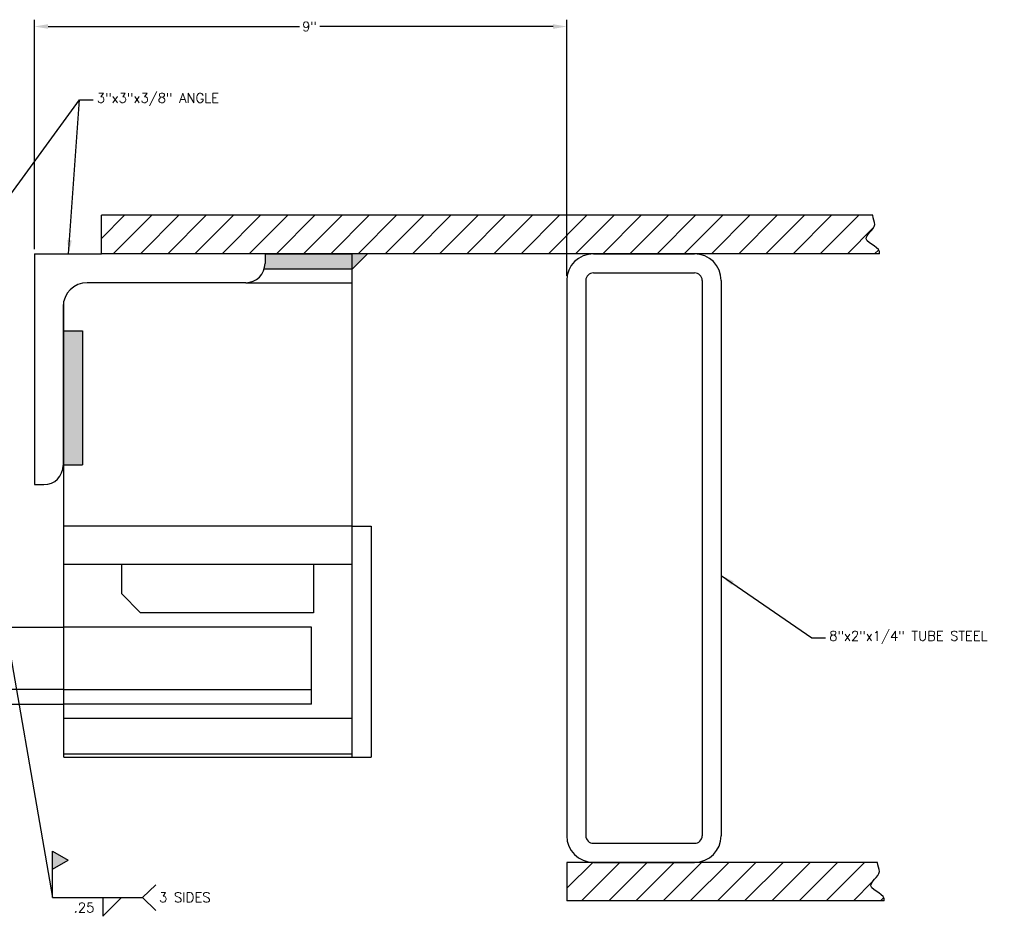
# Model space of a CAD drawing. Header units: inches. Extents: x 41.1 to 73.1, y -0.6 to 26.5.
# Tile 3 of 3: x 60.1 to 73.1, y 14.7 to 26.5. Entities that reach past the tile are written whole.
import ezdxf

# ---------------------------------------------------------------- set-up
doc = ezdxf.new("R2010")
doc.units = ezdxf.units.IN
doc.header["$LTSCALE"] = 1000
doc.header["$MEASUREMENT"] = 0
doc.linetypes.add('HIDDEN', pattern=[0.375, 0.25, -0.125])
for name, color, linetype in [('1LKBOLTLK', 5, 'Continuous'), ('BOLT_RETAINER', 5, 'Continuous'), ('COM-DIMS', 2, 'Continuous'), ('DOOR', 4, 'Continuous'), ('PROX_BLOCK', 7, 'Continuous'), ('Receiver mount', 2, 'Continuous'), ('S-PR-METAL-SECT', 4, 'Continuous'), ('Weld', 2, 'Continuous')]:
    doc.layers.add(name, color=color, linetype=linetype)
doc.styles.add('SIMPLEX', font='simplex.shx')
doc.styles.get("Standard").update_dxf_attribs({"font": 'simplex.shx'})
doc.dimstyles.new('DIM', dxfattribs={"dimtxt": 0.125, "dimasz": 0.18, "dimexe": 0.09, "dimexo": 0.0625, "dimgap": 0.05, "dimtad": 0, "dimdec": 0, "dimzin": 0, "dimdsep": 46, "dimlunit": 4, "dimtxsty": 'SIMPLEX', "dimcen": 0.09, "dimadec": 0, "dimazin": 0, "dimtfac": 1, "dimtdec": 0, "dimtofl": 0, "dimtmove": 0, "dimatfit": 3, "dimfxl": 0, "dimfrac": 1, "dimtolj": 1, "dimtzin": 0, "dimarcsym": 0})

# ---------------------------------------------------------------- blocks, each defined once
blk = doc.blocks.new('*D8')
at = {"layer": 'COM-DIMS', "color": 0, "lineweight": -2}
for p, q in [((60.301, 23.509), (60.301, 26.523)), ((60.481, 26.433), (63.786, 26.433)), ((67.121, 26.433), (64.053, 26.433)), ((67.301, 23.159), (67.301, 26.523))]:
    blk.add_line(p, q, dxfattribs=at)
at = {"layer": 'COM-DIMS', "color": 0}
for points in [[(60.481, 26.463), (60.481, 26.403), (60.301, 26.433)], [(67.121, 26.463), (67.121, 26.403), (67.301, 26.433)]]:
    blk.add_solid(points, dxfattribs=at)
at = {"layer": 'Defpoints', "color": 0}
for p in [(60.301, 26.433), (60.301, 23.446), (67.301, 23.096)]:
    blk.add_point(p, dxfattribs=at)
at = {"layer": 'COM-DIMS', "color": 0, "insert": (63.919, 26.433), "char_height": 0.125, "attachment_point": 5, "style": 'SIMPLEX'}
blk.add_mtext('\\A1;9"', dxfattribs=at)

msp = doc.modelspace()

# ---------------------------------------------------------------- hatches: boundary and pattern name
at = {"layer": 'COM-DIMS'}
msp.add_hatch(color=256, dxfattribs=at).paths.add_polyline_path([(60.745, 15.479), (60.538, 15.598), (60.538, 15.361)])
at = {"layer": 'DOOR'}
h = msp.add_hatch(dxfattribs=at)
h.set_pattern_fill('ANSI31', color=256, scale=2.02222, style=0)
edge = h.paths.add_edge_path()
edge.add_spline(control_points=[(41.949, 23.952), (41.968, 23.885), (42.102, 23.722), (41.695, 23.672), (41.969, 23.531), (41.992, 23.446)], knot_values=[0, 0, 0, 0, 0.207834, 0.399355, 0.662318, 0.662318, 0.662318, 0.662318], degree=3, periodic=0)
edge.add_line((41.992, 23.446), (59.031, 23.446))
edge.add_line((59.031, 23.446), (59.031, 23.952))
edge.add_line((59.031, 23.952), (41.949, 23.952))
edge = h.paths.add_edge_path()
edge.add_line((61.185, 23.952), (61.185, 23.446))
edge.add_line((61.185, 23.446), (71.411, 23.446))
edge.add_spline(control_points=[(71.411, 23.446), (71.444, 23.527), (71.092, 23.619), (71.407, 23.798), (71.326, 23.91), (71.323, 23.952)], knot_values=[0, 0, 0, 0, 0.260185, 0.478782, 0.604213, 0.604213, 0.604213, 0.604213], degree=3, periodic=0)
edge.add_line((71.323, 23.952), (61.185, 23.952))
h = msp.add_hatch(dxfattribs=at)
h.set_pattern_fill('ANSI31', color=256, scale=2.02222, style=0)
edge = h.paths.add_edge_path()
edge.add_line((67.301, 15.45), (67.301, 14.945))
edge.add_line((67.301, 14.945), (71.472, 14.945))
edge.add_spline(control_points=[(71.472, 14.945), (71.505, 15.025), (71.153, 15.117), (71.468, 15.296), (71.387, 15.409), (71.384, 15.45)], knot_values=[0, 0, 0, 0, 0.260185, 0.478782, 0.604213, 0.604213, 0.604213, 0.604213], degree=3, periodic=0)
edge.add_line((71.384, 15.45), (67.301, 15.45))
edge = h.paths.add_edge_path()
edge.add_spline(control_points=[(42.299, 15.45), (42.318, 15.384), (42.452, 15.221), (42.045, 15.171), (42.319, 15.029), (42.342, 14.945)], knot_values=[0, 0, 0, 0, 0.207834, 0.399355, 0.662318, 0.662318, 0.662318, 0.662318], degree=3, periodic=0)
edge.add_line((42.342, 14.945), (46.917, 14.945))
edge.add_line((46.917, 14.945), (46.917, 15.45))
edge.add_line((46.917, 15.45), (42.299, 15.45))
at = {"layer": 'Weld'}
h = msp.add_hatch(color=256, dxfattribs=at)
h.paths.add_polyline_path([(64.479, 23.446), (63.334, 23.446), (63.334, 23.32, -0.076321), (63.322, 23.244), (64.479, 23.244)])
h.paths.add_polyline_path([(64.681, 23.446), (64.479, 23.446), (64.479, 23.244)])
msp.add_hatch(color=256, dxfattribs=at).paths.add_polyline_path([(60.933, 22.435), (60.687, 22.435), (60.687, 20.675), (60.933, 20.675)])

# ---------------------------------------------------------------- linework, layer by layer
at = {"layer": '1LKBOLTLK'}
for p, q in [((59.277, 18.54), (60.687, 18.54)), ((60.687, 17.721), (59.277, 17.721)), ((59.277, 17.529), (60.687, 17.529))]:
    msp.add_line(p, q, dxfattribs=at)
at = {"layer": '1LKBOLTLK', "linetype": 'HIDDEN'}
for p, q in [((63.945, 18.54), (60.687, 18.54)), ((63.945, 17.529), (63.945, 18.54)), ((60.687, 17.721), (63.945, 17.721)), ((63.945, 17.529), (60.687, 17.529))]:
    msp.add_line(p, q, dxfattribs=at)
at = {"layer": 'BOLT_RETAINER'}
for p, q in [((60.687, 16.834), (60.687, 19.868)), ((64.479, 16.834), (64.479, 19.868)), ((60.687, 16.834), (64.479, 16.834))]:
    msp.add_line(p, q, dxfattribs=at)
at = {"layer": 'BOLT_RETAINER', "linetype": 'HIDDEN'}
for p, q in [((64.479, 19.868), (60.687, 19.868)), ((64.479, 19.362), (60.687, 19.362)), ((61.445, 19.362), (61.445, 18.983)), ((63.973, 19.362), (63.973, 18.73)), ((61.445, 18.983), (61.698, 18.73)), ((63.973, 18.73), (61.698, 18.73)), ((64.479, 17.34), (60.687, 17.34))]:
    msp.add_line(p, q, dxfattribs=at)
at = {"layer": 'COM-DIMS'}
for p, q in [((60.538, 14.986), (60.538, 15.598)), ((60.538, 15.598), (60.745, 15.479)), ((60.538, 15.361), (60.745, 15.479)), ((61.721, 14.986), (61.899, 15.154)), ((60.538, 14.986), (61.721, 14.986)), ((61.203, 14.986), (61.203, 14.741)), ((61.203, 14.741), (61.449, 14.986)), ((61.721, 14.986), (61.899, 14.819))]:
    msp.add_line(p, q, dxfattribs=at)
at = {"layer": 'DOOR', "linetype": 'Continuous', "ltscale": 10}
for p, q in [((71.323, 23.952), (61.185, 23.952)), ((60.301, 23.446), (60.301, 20.413)), ((60.301, 23.446), (61.185, 23.446)), ((71.411, 23.446), (61.185, 23.446)), ((63.334, 23.446), (63.334, 23.32)), ((63.081, 23.067), (60.996, 23.067)), ((60.68, 22.751), (60.68, 20.666)), ((60.301, 20.413), (60.427, 20.413)), ((71.384, 15.45), (67.301, 15.45)), ((71.472, 14.945), (67.301, 14.945))]:
    msp.add_line(p, q, dxfattribs=at)
at = {"layer": 'DOOR'}
for p, q in [((61.185, 23.446), (61.185, 23.952)), ((67.301, 15.45), (67.301, 14.945))]:
    msp.add_line(p, q, dxfattribs=at)
at = {"layer": 'DOOR', "linetype": 'Continuous', "ltscale": 10}
for centre, radius, start, end in [((63.081, 23.32), 0.253, 270, 0), ((60.996, 22.751), 0.316, 90, 180), ((60.427, 20.666), 0.253, 270, 0)]:
    msp.add_arc(centre, radius, start, end, dxfattribs=at)
at = {"layer": 'DOOR', "start_tangent": (0.377426, 0.92604), "end_tangent": (-0.071809, 0.997418)}
for points in [[(71.411, 23.446), (71.239, 23.642), (71.35, 23.83), (71.323, 23.952)], [(71.472, 14.945), (71.3, 15.14), (71.412, 15.328), (71.384, 15.45)]]:
    msp.add_spline(points, degree=3, dxfattribs=at)
at = {"layer": 'PROX_BLOCK'}
for p, q in [((64.479, 19.868), (64.731, 19.868)), ((64.731, 19.868), (64.731, 16.834)), ((64.479, 16.834), (64.731, 16.834))]:
    msp.add_line(p, q, dxfattribs=at)
at = {"layer": 'Receiver mount', "linetype": 'Continuous', "ltscale": 10}
for p, q in [((63.334, 23.446), (64.479, 23.446)), ((64.479, 17.38), (64.479, 23.446)), ((60.687, 17.38), (60.687, 22.818)), ((60.687, 16.874), (64.479, 16.874))]:
    msp.add_line(p, q, dxfattribs=at)
at = {"layer": 'Receiver mount', "linetype": 'HIDDEN'}
msp.add_line((63.081, 23.067), (64.479, 23.067), dxfattribs=at)
at = {"layer": 'S-PR-METAL-SECT', "linetype": 'Continuous', "ltscale": 10}
for p, q in [((67.651, 23.446), (68.981, 23.446)), ((67.651, 23.196), (68.981, 23.196)), ((67.651, 15.7), (68.981, 15.7)), ((67.651, 15.45), (68.981, 15.45))]:
    msp.add_line(p, q, dxfattribs=at)
at = {"layer": 'S-PR-METAL-SECT'}
for p, q in [((67.301, 23.096), (67.301, 15.8)), ((67.551, 23.096), (67.551, 15.8)), ((69.081, 23.096), (69.081, 15.8)), ((69.331, 23.096), (69.331, 15.8))]:
    msp.add_line(p, q, dxfattribs=at)
at = {"layer": 'S-PR-METAL-SECT', "ltscale": 10}
for centre, radius, start, end in [((67.651, 23.096), 0.35, 90, 180), ((67.651, 23.096), 0.1, 90, 180), ((67.651, 15.8), 0.35, 180, 270), ((67.651, 15.8), 0.1, 180, 270)]:
    msp.add_arc(centre, radius, start, end, dxfattribs=at)
at = {"layer": 'S-PR-METAL-SECT'}
for centre, radius, start, end in [((68.981, 23.096), 0.35, 0, 90), ((68.981, 23.096), 0.1, 0, 90), ((68.981, 15.8), 0.35, 270, 0), ((68.981, 15.8), 0.1, 270, 0)]:
    msp.add_arc(centre, radius, start, end, dxfattribs=at)
at = {"layer": 'Weld'}
for p, q in [((64.479, 23.244), (64.681, 23.446)), ((60.68, 22.435), (60.933, 22.435)), ((60.68, 20.675), (60.933, 20.675))]:
    msp.add_line(p, q, dxfattribs=at)
at = {"layer": 'Weld', "linetype": 'Continuous', "ltscale": 10}
for p, q in [((64.479, 23.244), (63.322, 23.244)), ((60.933, 22.435), (60.933, 20.675))]:
    msp.add_line(p, q, dxfattribs=at)

# ---------------------------------------------------------------- texts
at = {"layer": 'COM-DIMS', "char_height": 0.12622, "attachment_point": 1, "style": 'SIMPLEX'}
for s, insert in [('3"x3"x3/8" ANGLE', (61.123, 25.557)), ('8"x2"x1/4" TUBE STEEL', (70.751, 18.489))]:
    msp.add_mtext(s, dxfattribs=dict(at, insert=insert))
at = {"layer": 'COM-DIMS', "char_height": 0.1276, "attachment_point": 5}
for s, insert in [('3 SIDES', (62.279, 14.99)), ('.25', (60.954, 14.856))]:
    msp.add_mtext(s, dxfattribs=dict(at, insert=insert))

# ---------------------------------------------------------------- dimensions: what is measured, and where the dimension line sits
at = {"layer": 'COM-DIMS'}
dim = msp.add_linear_dim(base=(60.301, 26.433), p1=(67.301, 23.096), p2=(60.301, 23.446), text='9"', dimstyle='DIM', dxfattribs=at)
dim.commit()
dim.dimension.update_dxf_attribs({"geometry": '*D8', "text_midpoint": (63.919, 26.433), "dimtype": 160})

# ---------------------------------------------------------------- leaders
at = {"layer": 'COM-DIMS', "annotation_type": 0, "has_hookline": 1, "hookline_direction": 0}
for points, text_width in [([(59.417, 23.446), (60.893, 25.47), (61.073, 25.47)], 1.773), ([(60.752, 23.446), (60.893, 25.47), (61.073, 25.47)], 2.302), ([(69.331, 19.22), (70.521, 18.401), (70.701, 18.401)], 2.302)]:
    msp.add_leader(points, dimstyle='DIM', override={"dimgap": 0.05, "dimtad": 0}, dxfattribs=dict(at, text_width=text_width))
at = {"layer": 'COM-DIMS'}
msp.add_leader([(59.605, 20.367), (60.538, 14.986)], dimstyle='DIM', override={"dimgap": 0.05, "dimtad": 0}, dxfattribs=at)

doc.saveas('drawing.dxf')
